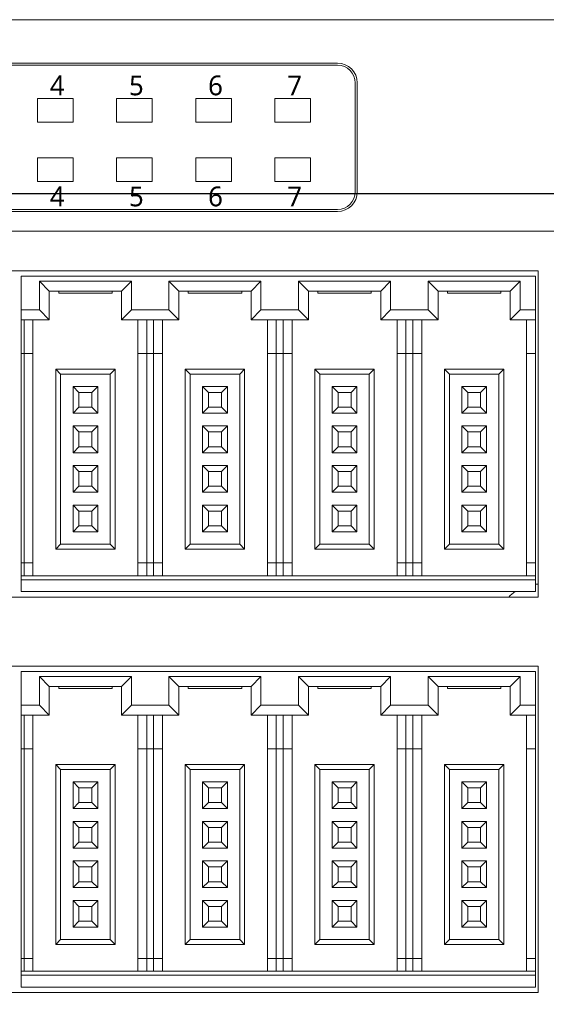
# Model space of a CAD drawing. Header units: millimetres. Extents: x 2293 to 4250, y -591 to 894.
# Tile 74 of 117: x 3965 to 3992, y 121 to 171. Entities that reach past the tile are written whole.
import ezdxf

# ---------------------------------------------------------------- set-up
doc = ezdxf.new("R2010")
doc.units = ezdxf.units.MM
doc.header["$PDSIZE"] = -1
doc.layers.add('1', color=7, linetype='Continuous', lineweight=13)
doc.dimstyles.new('ISO-25', dxfattribs={"dimtxt": 2.5, "dimasz": 2.5, "dimexe": 1.25, "dimexo": 0.625, "dimtad": 1, "dimtxsty": 'Standard', "dimcen": 2.5, "dimadec": 0, "dimazin": 0, "dimtfac": 1, "dimtmove": 0, "dimatfit": 3, "dimfxl": 1, "dimarcsym": 0})

# ---------------------------------------------------------------- blocks, each defined once
blk = doc.blocks.new('*D126')
at = {"color": 0, "lineweight": -2}
for p, q in [((4010.154, 161.753), (3882.554, 161.753)), ((3884.554, 157.673), (3884.554, 147.527)), ((3884.554, 130.833), (3884.554, 140.979)), ((3902.354, 126.753), (3882.554, 126.753))]:
    blk.add_line(p, q, dxfattribs=at)
at = {"color": 0}
for points in [[(3885.234, 157.673), (3883.874, 157.673), (3884.554, 161.753)], [(3883.874, 130.833), (3885.234, 130.833), (3884.554, 126.753)]]:
    blk.add_solid(points, dxfattribs=at)
at = {"layer": 'Defpoints', "color": 0}
for p in [(3884.554, 161.753), (4010.154, 161.753), (3902.354, 126.753)]:
    blk.add_point(p, dxfattribs=at)
at = {"color": 0, "insert": (3884.554, 144.253), "char_height": 3.5, "attachment_point": 5}
blk.add_mtext('(35)', dxfattribs=at)
blk = doc.blocks.new('*D128')
at = {"color": 0, "lineweight": -2}
for p, q in [((4010.154, 161.753), (4010.154, 82.702)), ((3902.354, 126.753), (3902.354, 82.702)), ((3906.434, 84.702), (4006.074, 84.702))]:
    blk.add_line(p, q, dxfattribs=at)
at = {"color": 0}
for points in [[(3906.434, 85.382), (3906.434, 84.022), (3902.354, 84.702)], [(4006.074, 84.022), (4006.074, 85.382), (4010.154, 84.702)]]:
    blk.add_solid(points, dxfattribs=at)
at = {"layer": 'Defpoints', "color": 0}
for p in [(4010.154, 161.753), (3902.354, 126.753), (4010.154, 84.702)]:
    blk.add_point(p, dxfattribs=at)
at = {"color": 0, "insert": (3956.254, 88.267), "char_height": 3.5, "attachment_point": 5}
blk.add_mtext('(107,8)', dxfattribs=at)

msp = doc.modelspace()

# ---------------------------------------------------------------- linework, layer by layer
at = {"layer": '1', "color": 92, "linetype": 'Continuous', "lineweight": 13}
for p, q in [((3907.054, 170.553), (4005.454, 170.553)), ((4005.454, 159.853), (3934.854, 159.853))]:
    msp.add_line(p, q, dxfattribs=at)
at = {"layer": '1', "color": 7, "linetype": 'Continuous', "lineweight": 18}
for p, q in [((3907.054, 170.553), (4005.454, 170.553)), ((3933.854, 168.353), (3981.114, 168.353)), ((3981.114, 168.253), (3933.854, 168.253)), ((3982.014, 161.853), (3982.014, 167.353)), ((3982.114, 167.353), (3982.114, 161.853)), ((3967.754, 166.573), (3965.954, 166.573)), ((3965.954, 166.573), (3965.954, 165.373)), ((3967.754, 166.573), (3965.954, 166.573)), ((3965.954, 166.573), (3965.954, 165.373)), ((3967.754, 165.373), (3967.754, 166.573)), ((3967.754, 165.373), (3967.754, 166.573)), ((3971.754, 166.573), (3969.954, 166.573)), ((3969.954, 166.573), (3969.954, 165.373)), ((3971.754, 166.573), (3969.954, 166.573)), ((3969.954, 166.573), (3969.954, 165.373)), ((3971.754, 165.373), (3971.754, 166.573)), ((3971.754, 165.373), (3971.754, 166.573)), ((3975.754, 166.573), (3973.954, 166.573)), ((3973.954, 166.573), (3973.954, 165.373)), ((3975.754, 166.573), (3973.954, 166.573)), ((3973.954, 166.573), (3973.954, 165.373)), ((3975.754, 165.373), (3975.754, 166.573)), ((3975.754, 165.373), (3975.754, 166.573)), ((3979.754, 166.573), (3977.954, 166.573)), ((3977.954, 166.573), (3977.954, 165.373)), ((3977.954, 166.573), (3977.954, 165.373)), ((3979.754, 166.573), (3977.954, 166.573)), ((3979.754, 165.373), (3979.754, 166.573)), ((3979.754, 165.373), (3979.754, 166.573)), ((3965.954, 165.373), (3967.754, 165.373)), ((3965.954, 165.373), (3967.754, 165.373)), ((3969.954, 165.373), (3971.754, 165.373)), ((3969.954, 165.373), (3971.754, 165.373)), ((3973.954, 165.373), (3975.754, 165.373)), ((3973.954, 165.373), (3975.754, 165.373)), ((3977.954, 165.373), (3979.754, 165.373)), ((3977.954, 165.373), (3979.754, 165.373)), ((3965.954, 163.573), (3965.954, 162.373)), ((3967.754, 163.573), (3965.954, 163.573)), ((3967.754, 163.573), (3965.954, 163.573)), ((3965.954, 163.573), (3965.954, 162.373)), ((3967.754, 162.373), (3967.754, 163.573)), ((3967.754, 162.373), (3967.754, 163.573)), ((3971.754, 163.573), (3969.954, 163.573)), ((3969.954, 163.573), (3969.954, 162.373)), ((3969.954, 163.573), (3969.954, 162.373)), ((3971.754, 163.573), (3969.954, 163.573)), ((3971.754, 162.373), (3971.754, 163.573)), ((3971.754, 162.373), (3971.754, 163.573)), ((3975.754, 163.573), (3973.954, 163.573)), ((3973.954, 163.573), (3973.954, 162.373)), ((3973.954, 163.573), (3973.954, 162.373)), ((3975.754, 163.573), (3973.954, 163.573)), ((3975.754, 162.373), (3975.754, 163.573)), ((3975.754, 162.373), (3975.754, 163.573)), ((3977.954, 163.573), (3977.954, 162.373)), ((3979.754, 163.573), (3977.954, 163.573)), ((3979.754, 163.573), (3977.954, 163.573)), ((3977.954, 163.573), (3977.954, 162.373)), ((3979.754, 162.373), (3979.754, 163.573)), ((3979.754, 162.373), (3979.754, 163.573)), ((3965.954, 162.373), (3967.754, 162.373)), ((3965.954, 162.373), (3967.754, 162.373)), ((3969.954, 162.373), (3971.754, 162.373)), ((3969.954, 162.373), (3971.754, 162.373)), ((3973.954, 162.373), (3975.754, 162.373)), ((3973.954, 162.373), (3975.754, 162.373)), ((3977.954, 162.373), (3979.754, 162.373)), ((3977.954, 162.373), (3979.754, 162.373)), ((3933.854, 160.953), (3981.114, 160.953)), ((3981.114, 160.853), (3934.854, 160.853)), ((4005.454, 159.853), (3934.854, 159.853)), ((3938.854, 157.853), (3991.254, 157.853)), ((3965.124, 157.578), (3991.124, 157.578)), ((3965.124, 155.878), (3965.124, 157.578)), ((3991.124, 157.578), (3991.124, 155.878)), ((3991.254, 157.853), (3991.254, 141.353)), ((3966.049, 157.328), (3966.049, 155.878)), ((3970.699, 157.328), (3966.049, 157.328)), ((3966.049, 157.328), (3966.549, 156.828)), ((3970.699, 157.328), (3970.199, 156.828)), ((3970.699, 155.878), (3970.699, 157.328)), ((3977.249, 157.328), (3972.599, 157.328)), ((3972.599, 157.328), (3973.099, 156.828)), ((3972.599, 157.328), (3972.599, 155.878)), ((3977.249, 157.328), (3976.749, 156.828)), ((3977.249, 155.878), (3977.249, 157.328)), ((3983.799, 157.328), (3979.149, 157.328)), ((3979.149, 157.328), (3979.649, 156.828)), ((3979.149, 157.328), (3979.149, 155.878)), ((3983.799, 157.328), (3983.299, 156.828)), ((3983.799, 155.878), (3983.799, 157.328)), ((3985.699, 157.328), (3985.699, 155.878)), ((3990.349, 157.328), (3985.699, 157.328)), ((3985.699, 157.328), (3986.199, 156.828)), ((3990.349, 157.328), (3989.849, 156.828)), ((3990.349, 155.878), (3990.349, 157.328)), ((3966.549, 156.828), (3966.549, 155.378)), ((3970.199, 156.828), (3966.549, 156.828)), ((3967.024, 156.728), (3967.024, 156.828)), ((3967.024, 156.728), (3969.724, 156.728)), ((3969.724, 156.728), (3969.724, 156.828)), ((3970.199, 155.378), (3970.199, 156.828)), ((3976.749, 156.828), (3973.099, 156.828)), ((3973.099, 156.828), (3973.099, 155.378)), ((3973.574, 156.728), (3973.574, 156.828)), ((3973.574, 156.728), (3976.274, 156.728)), ((3976.274, 156.728), (3976.274, 156.828)), ((3976.749, 155.378), (3976.749, 156.828)), ((3983.299, 156.828), (3979.649, 156.828)), ((3979.649, 156.828), (3979.649, 155.378)), ((3980.124, 156.728), (3980.124, 156.828)), ((3980.124, 156.728), (3982.824, 156.728)), ((3982.824, 156.728), (3982.824, 156.828)), ((3983.299, 155.378), (3983.299, 156.828)), ((3989.849, 156.828), (3986.199, 156.828)), ((3986.199, 156.828), (3986.199, 155.378)), ((3986.674, 156.728), (3986.674, 156.828)), ((3986.674, 156.728), (3989.374, 156.728)), ((3989.374, 156.728), (3989.374, 156.828)), ((3989.849, 155.378), (3989.849, 156.828)), ((3965.124, 155.878), (3965.124, 155.378)), ((3966.049, 155.878), (3965.124, 155.878)), ((3966.049, 155.878), (3966.549, 155.378)), ((3970.699, 155.878), (3970.199, 155.378)), ((3972.599, 155.878), (3970.699, 155.878)), ((3972.599, 155.878), (3973.099, 155.378)), ((3977.249, 155.878), (3976.749, 155.378)), ((3979.149, 155.878), (3977.249, 155.878)), ((3979.149, 155.878), (3979.649, 155.378)), ((3983.799, 155.878), (3983.299, 155.378)), ((3985.699, 155.878), (3983.799, 155.878)), ((3985.699, 155.878), (3986.199, 155.378)), ((3990.349, 155.878), (3989.849, 155.378)), ((3991.124, 155.878), (3990.349, 155.878)), ((3991.124, 155.378), (3991.124, 155.878)), ((3965.124, 155.378), (3965.124, 153.678)), ((3966.549, 155.378), (3965.124, 155.378)), ((3965.274, 155.378), (3965.274, 153.678)), ((3965.724, 155.378), (3965.724, 153.678)), ((3973.099, 155.378), (3970.199, 155.378)), ((3971.024, 153.678), (3971.024, 155.378)), ((3971.474, 153.678), (3971.474, 155.378)), ((3971.824, 155.378), (3971.824, 153.678)), ((3972.274, 155.378), (3972.274, 153.678)), ((3979.649, 155.378), (3976.749, 155.378)), ((3977.574, 153.678), (3977.574, 155.378)), ((3978.024, 153.678), (3978.024, 155.378)), ((3978.374, 155.378), (3978.374, 153.678)), ((3978.824, 155.378), (3978.824, 153.678)), ((3986.199, 155.378), (3983.299, 155.378)), ((3984.124, 153.678), (3984.124, 155.378)), ((3984.574, 153.678), (3984.574, 155.378)), ((3984.924, 155.378), (3984.924, 153.678)), ((3985.374, 155.378), (3985.374, 153.678)), ((3991.124, 155.378), (3989.849, 155.378)), ((3990.674, 153.678), (3990.674, 155.378)), ((3991.124, 153.678), (3991.124, 155.378)), ((3965.124, 153.678), (3965.124, 143.078)), ((3965.274, 153.678), (3965.124, 153.678)), ((3965.274, 153.678), (3965.274, 143.078)), ((3965.274, 153.678), (3965.724, 153.678)), ((3965.724, 153.678), (3965.724, 143.078)), ((3971.024, 143.078), (3971.024, 153.678)), ((3971.024, 153.678), (3971.474, 153.678)), ((3971.474, 143.078), (3971.474, 153.678)), ((3971.824, 153.678), (3971.474, 153.678)), ((3971.824, 153.678), (3971.824, 143.078)), ((3971.824, 153.678), (3972.274, 153.678)), ((3972.274, 153.678), (3972.274, 143.078)), ((3977.574, 143.078), (3977.574, 153.678)), ((3977.574, 153.678), (3978.024, 153.678)), ((3978.024, 143.078), (3978.024, 153.678)), ((3978.374, 153.678), (3978.024, 153.678)), ((3978.374, 153.678), (3978.374, 143.078)), ((3978.374, 153.678), (3978.824, 153.678)), ((3978.824, 153.678), (3978.824, 143.078)), ((3984.124, 143.078), (3984.124, 153.678)), ((3984.124, 153.678), (3984.574, 153.678)), ((3984.574, 143.078), (3984.574, 153.678)), ((3984.924, 153.678), (3984.574, 153.678)), ((3984.924, 153.678), (3984.924, 143.078)), ((3984.924, 153.678), (3985.374, 153.678)), ((3985.374, 153.678), (3985.374, 143.078)), ((3990.674, 143.078), (3990.674, 153.678)), ((3990.674, 153.678), (3991.124, 153.678)), ((3991.124, 143.078), (3991.124, 153.678)), ((3966.874, 152.878), (3966.874, 143.778)), ((3969.874, 152.878), (3966.874, 152.878)), ((3966.874, 152.878), (3967.124, 152.628)), ((3969.624, 152.628), (3967.124, 152.628)), ((3967.124, 152.628), (3967.124, 144.028)), ((3969.874, 152.878), (3969.624, 152.628)), ((3969.624, 144.028), (3969.624, 152.628)), ((3969.874, 143.778), (3969.874, 152.878)), ((3973.424, 152.878), (3973.424, 143.778)), ((3973.424, 152.878), (3973.674, 152.628)), ((3976.424, 152.878), (3973.424, 152.878)), ((3976.174, 152.628), (3973.674, 152.628)), ((3973.674, 152.628), (3973.674, 144.028)), ((3976.424, 152.878), (3976.174, 152.628)), ((3976.174, 144.028), (3976.174, 152.628)), ((3976.424, 143.778), (3976.424, 152.878)), ((3979.974, 152.878), (3979.974, 143.778)), ((3982.974, 152.878), (3979.974, 152.878)), ((3979.974, 152.878), (3980.224, 152.628)), ((3980.224, 152.628), (3980.224, 144.028)), ((3982.724, 152.628), (3980.224, 152.628)), ((3982.974, 152.878), (3982.724, 152.628)), ((3982.724, 144.028), (3982.724, 152.628)), ((3982.974, 143.778), (3982.974, 152.878)), ((3986.524, 152.878), (3986.524, 143.778)), ((3986.524, 152.878), (3986.774, 152.628)), ((3989.524, 152.878), (3986.524, 152.878)), ((3989.274, 152.628), (3986.774, 152.628)), ((3986.774, 152.628), (3986.774, 144.028)), ((3989.524, 152.878), (3989.274, 152.628)), ((3989.274, 144.028), (3989.274, 152.628)), ((3989.524, 143.778), (3989.524, 152.878)), ((3967.749, 152.003), (3968.049, 151.703)), ((3967.749, 152.003), (3967.749, 150.653)), ((3968.999, 152.003), (3967.749, 152.003)), ((3968.999, 152.003), (3968.699, 151.703)), ((3968.999, 150.653), (3968.999, 152.003)), ((3974.299, 152.003), (3974.599, 151.703)), ((3974.299, 152.003), (3974.299, 150.653)), ((3975.549, 152.003), (3974.299, 152.003)), ((3975.549, 152.003), (3975.249, 151.703)), ((3975.549, 150.653), (3975.549, 152.003)), ((3980.849, 152.003), (3981.149, 151.703)), ((3980.849, 152.003), (3980.849, 150.653)), ((3982.099, 152.003), (3980.849, 152.003)), ((3982.099, 152.003), (3981.799, 151.703)), ((3982.099, 150.653), (3982.099, 152.003)), ((3988.649, 152.003), (3987.399, 152.003)), ((3987.399, 152.003), (3987.699, 151.703)), ((3987.399, 152.003), (3987.399, 150.653)), ((3988.649, 152.003), (3988.349, 151.703)), ((3988.649, 150.653), (3988.649, 152.003)), ((3968.049, 151.703), (3968.049, 150.953)), ((3968.699, 151.703), (3968.049, 151.703)), ((3968.699, 150.953), (3968.699, 151.703)), ((3974.599, 151.703), (3974.599, 150.953)), ((3975.249, 151.703), (3974.599, 151.703)), ((3975.249, 150.953), (3975.249, 151.703)), ((3981.799, 151.703), (3981.149, 151.703)), ((3981.149, 151.703), (3981.149, 150.953)), ((3981.799, 150.953), (3981.799, 151.703)), ((3988.349, 151.703), (3987.699, 151.703)), ((3987.699, 151.703), (3987.699, 150.953)), ((3988.349, 150.953), (3988.349, 151.703)), ((3967.749, 150.653), (3968.049, 150.953)), ((3968.049, 150.953), (3968.699, 150.953)), ((3968.999, 150.653), (3968.699, 150.953)), ((3974.299, 150.653), (3974.599, 150.953)), ((3974.599, 150.953), (3975.249, 150.953)), ((3975.549, 150.653), (3975.249, 150.953)), ((3980.849, 150.653), (3981.149, 150.953)), ((3981.149, 150.953), (3981.799, 150.953)), ((3982.099, 150.653), (3981.799, 150.953)), ((3987.399, 150.653), (3987.699, 150.953)), ((3987.699, 150.953), (3988.349, 150.953)), ((3988.649, 150.653), (3988.349, 150.953)), ((3967.749, 150.653), (3968.999, 150.653)), ((3974.299, 150.653), (3975.549, 150.653)), ((3980.849, 150.653), (3982.099, 150.653)), ((3987.399, 150.653), (3988.649, 150.653)), ((3967.749, 150.003), (3968.049, 149.703)), ((3967.749, 150.003), (3967.749, 148.653)), ((3968.999, 150.003), (3967.749, 150.003)), ((3968.999, 150.003), (3968.699, 149.703)), ((3968.999, 148.653), (3968.999, 150.003)), ((3974.299, 150.003), (3974.299, 148.653)), ((3975.549, 150.003), (3974.299, 150.003)), ((3974.299, 150.003), (3974.599, 149.703)), ((3975.549, 150.003), (3975.249, 149.703)), ((3975.549, 148.653), (3975.549, 150.003)), ((3980.849, 150.003), (3981.149, 149.703)), ((3980.849, 150.003), (3980.849, 148.653)), ((3982.099, 150.003), (3980.849, 150.003)), ((3982.099, 150.003), (3981.799, 149.703)), ((3982.099, 148.653), (3982.099, 150.003)), ((3988.649, 150.003), (3987.399, 150.003)), ((3987.399, 150.003), (3987.699, 149.703)), ((3987.399, 150.003), (3987.399, 148.653)), ((3988.649, 150.003), (3988.349, 149.703)), ((3988.649, 148.653), (3988.649, 150.003)), ((3968.699, 149.703), (3968.049, 149.703)), ((3968.049, 149.703), (3968.049, 148.953)), ((3968.699, 148.953), (3968.699, 149.703)), ((3974.599, 149.703), (3974.599, 148.953)), ((3975.249, 149.703), (3974.599, 149.703)), ((3975.249, 148.953), (3975.249, 149.703)), ((3981.149, 149.703), (3981.149, 148.953)), ((3981.799, 149.703), (3981.149, 149.703)), ((3981.799, 148.953), (3981.799, 149.703)), ((3987.699, 149.703), (3987.699, 148.953)), ((3988.349, 149.703), (3987.699, 149.703)), ((3988.349, 148.953), (3988.349, 149.703)), ((3967.749, 148.653), (3968.049, 148.953)), ((3968.049, 148.953), (3968.699, 148.953)), ((3968.999, 148.653), (3968.699, 148.953)), ((3974.299, 148.653), (3974.599, 148.953)), ((3974.599, 148.953), (3975.249, 148.953)), ((3975.549, 148.653), (3975.249, 148.953)), ((3980.849, 148.653), (3981.149, 148.953)), ((3981.149, 148.953), (3981.799, 148.953)), ((3982.099, 148.653), (3981.799, 148.953)), ((3987.399, 148.653), (3987.699, 148.953)), ((3987.699, 148.953), (3988.349, 148.953)), ((3988.649, 148.653), (3988.349, 148.953)), ((3967.749, 148.653), (3968.999, 148.653)), ((3974.299, 148.653), (3975.549, 148.653)), ((3980.849, 148.653), (3982.099, 148.653)), ((3987.399, 148.653), (3988.649, 148.653)), ((3967.749, 148.003), (3968.049, 147.703)), ((3967.749, 148.003), (3967.749, 146.653)), ((3968.999, 148.003), (3967.749, 148.003)), ((3968.999, 148.003), (3968.699, 147.703)), ((3968.999, 146.653), (3968.999, 148.003)), ((3974.299, 148.003), (3974.599, 147.703)), ((3974.299, 148.003), (3974.299, 146.653)), ((3975.549, 148.003), (3974.299, 148.003)), ((3975.549, 148.003), (3975.249, 147.703)), ((3975.549, 146.653), (3975.549, 148.003)), ((3980.849, 148.003), (3981.149, 147.703)), ((3980.849, 148.003), (3980.849, 146.653)), ((3982.099, 148.003), (3980.849, 148.003)), ((3982.099, 148.003), (3981.799, 147.703)), ((3982.099, 146.653), (3982.099, 148.003)), ((3987.399, 148.003), (3987.699, 147.703)), ((3987.399, 148.003), (3987.399, 146.653)), ((3988.649, 148.003), (3987.399, 148.003)), ((3988.649, 148.003), (3988.349, 147.703)), ((3988.649, 146.653), (3988.649, 148.003)), ((3968.049, 147.703), (3968.049, 146.953)), ((3968.699, 147.703), (3968.049, 147.703)), ((3968.699, 146.953), (3968.699, 147.703)), ((3974.599, 147.703), (3974.599, 146.953)), ((3975.249, 147.703), (3974.599, 147.703)), ((3975.249, 146.953), (3975.249, 147.703)), ((3981.799, 147.703), (3981.149, 147.703)), ((3981.149, 147.703), (3981.149, 146.953)), ((3981.799, 146.953), (3981.799, 147.703)), ((3987.699, 147.703), (3987.699, 146.953)), ((3988.349, 147.703), (3987.699, 147.703)), ((3988.349, 146.953), (3988.349, 147.703)), ((3967.749, 146.653), (3968.049, 146.953)), ((3968.049, 146.953), (3968.699, 146.953)), ((3968.999, 146.653), (3968.699, 146.953)), ((3974.299, 146.653), (3974.599, 146.953)), ((3974.599, 146.953), (3975.249, 146.953)), ((3975.549, 146.653), (3975.249, 146.953)), ((3980.849, 146.653), (3981.149, 146.953)), ((3981.149, 146.953), (3981.799, 146.953)), ((3982.099, 146.653), (3981.799, 146.953)), ((3987.399, 146.653), (3987.699, 146.953)), ((3987.699, 146.953), (3988.349, 146.953)), ((3988.649, 146.653), (3988.349, 146.953)), ((3967.749, 146.653), (3968.999, 146.653)), ((3974.299, 146.653), (3975.549, 146.653)), ((3980.849, 146.653), (3982.099, 146.653)), ((3987.399, 146.653), (3988.649, 146.653)), ((3968.999, 146.003), (3967.749, 146.003)), ((3967.749, 146.003), (3968.049, 145.703)), ((3967.749, 146.003), (3967.749, 144.653)), ((3968.999, 146.003), (3968.699, 145.703)), ((3968.999, 144.653), (3968.999, 146.003)), ((3974.299, 146.003), (3974.299, 144.653)), ((3975.549, 146.003), (3974.299, 146.003)), ((3974.299, 146.003), (3974.599, 145.703)), ((3975.549, 146.003), (3975.249, 145.703)), ((3975.549, 144.653), (3975.549, 146.003)), ((3980.849, 146.003), (3980.849, 144.653)), ((3982.099, 146.003), (3980.849, 146.003)), ((3980.849, 146.003), (3981.149, 145.703)), ((3982.099, 146.003), (3981.799, 145.703)), ((3982.099, 144.653), (3982.099, 146.003)), ((3987.399, 146.003), (3987.699, 145.703)), ((3987.399, 146.003), (3987.399, 144.653)), ((3988.649, 146.003), (3987.399, 146.003)), ((3988.649, 146.003), (3988.349, 145.703)), ((3988.649, 144.653), (3988.649, 146.003)), ((3968.699, 145.703), (3968.049, 145.703)), ((3968.049, 145.703), (3968.049, 144.953)), ((3968.699, 144.953), (3968.699, 145.703)), ((3974.599, 145.703), (3974.599, 144.953)), ((3975.249, 145.703), (3974.599, 145.703)), ((3975.249, 144.953), (3975.249, 145.703)), ((3981.149, 145.703), (3981.149, 144.953)), ((3981.799, 145.703), (3981.149, 145.703)), ((3981.799, 144.953), (3981.799, 145.703)), ((3987.699, 145.703), (3987.699, 144.953)), ((3988.349, 145.703), (3987.699, 145.703)), ((3988.349, 144.953), (3988.349, 145.703)), ((3967.749, 144.653), (3968.049, 144.953)), ((3968.049, 144.953), (3968.699, 144.953)), ((3968.999, 144.653), (3968.699, 144.953)), ((3974.299, 144.653), (3974.599, 144.953)), ((3974.599, 144.953), (3975.249, 144.953)), ((3975.549, 144.653), (3975.249, 144.953)), ((3980.849, 144.653), (3981.149, 144.953)), ((3981.149, 144.953), (3981.799, 144.953)), ((3982.099, 144.653), (3981.799, 144.953)), ((3987.399, 144.653), (3987.699, 144.953)), ((3987.699, 144.953), (3988.349, 144.953)), ((3988.649, 144.653), (3988.349, 144.953)), ((3967.749, 144.653), (3968.999, 144.653)), ((3974.299, 144.653), (3975.549, 144.653)), ((3980.849, 144.653), (3982.099, 144.653)), ((3987.399, 144.653), (3988.649, 144.653)), ((3966.874, 143.778), (3967.124, 144.028)), ((3967.124, 144.028), (3969.624, 144.028)), ((3969.874, 143.778), (3969.624, 144.028)), ((3973.424, 143.778), (3973.674, 144.028)), ((3973.674, 144.028), (3976.174, 144.028)), ((3976.424, 143.778), (3976.174, 144.028)), ((3979.974, 143.778), (3980.224, 144.028)), ((3980.224, 144.028), (3982.724, 144.028)), ((3982.974, 143.778), (3982.724, 144.028)), ((3986.524, 143.778), (3986.774, 144.028)), ((3986.774, 144.028), (3989.274, 144.028)), ((3989.524, 143.778), (3989.274, 144.028)), ((3966.874, 143.778), (3969.874, 143.778)), ((3973.424, 143.778), (3976.424, 143.778)), ((3979.974, 143.778), (3982.974, 143.778)), ((3986.524, 143.778), (3989.524, 143.778)), ((3965.124, 143.078), (3965.124, 142.428)), ((3965.274, 143.078), (3965.124, 143.078)), ((3965.724, 143.078), (3965.274, 143.078)), ((3965.274, 143.078), (3965.274, 142.428)), ((3965.724, 143.078), (3965.724, 142.428)), ((3971.474, 143.078), (3971.024, 143.078)), ((3971.024, 142.428), (3971.024, 143.078)), ((3971.474, 142.428), (3971.474, 143.078)), ((3971.824, 143.078), (3971.474, 143.078)), ((3971.824, 143.078), (3971.824, 142.428)), ((3972.274, 143.078), (3971.824, 143.078)), ((3972.274, 143.078), (3972.274, 142.428)), ((3978.024, 143.078), (3977.574, 143.078)), ((3977.574, 142.428), (3977.574, 143.078)), ((3978.024, 142.428), (3978.024, 143.078)), ((3978.374, 143.078), (3978.024, 143.078)), ((3978.374, 143.078), (3978.374, 142.428)), ((3978.824, 143.078), (3978.374, 143.078)), ((3978.824, 143.078), (3978.824, 142.428)), ((3984.574, 143.078), (3984.124, 143.078)), ((3984.124, 142.428), (3984.124, 143.078)), ((3984.574, 142.428), (3984.574, 143.078)), ((3984.924, 143.078), (3984.574, 143.078)), ((3985.374, 143.078), (3984.924, 143.078)), ((3984.924, 143.078), (3984.924, 142.428)), ((3985.374, 143.078), (3985.374, 142.428)), ((3991.124, 143.078), (3990.674, 143.078)), ((3990.674, 142.428), (3990.674, 143.078)), ((3991.124, 142.428), (3991.124, 143.078)), ((3965.124, 142.428), (3991.124, 142.428)), ((3965.124, 142.428), (3965.124, 142.228)), ((3991.124, 142.228), (3991.124, 142.428)), ((3965.124, 142.228), (3991.124, 142.228)), ((3965.124, 141.628), (3965.124, 142.228)), ((3991.124, 142.228), (3991.124, 141.628)), ((3991.124, 141.628), (3965.124, 141.628)), ((3991.254, 141.353), (3938.854, 141.353)), ((3938.854, 137.853), (3991.254, 137.853)), ((3965.124, 137.578), (3991.124, 137.578)), ((3965.124, 135.878), (3965.124, 137.578)), ((3991.124, 137.578), (3991.124, 135.878)), ((3991.254, 137.853), (3991.254, 121.353)), ((3966.049, 137.328), (3966.549, 136.828)), ((3966.049, 137.328), (3966.049, 135.878)), ((3970.699, 137.328), (3966.049, 137.328)), ((3970.699, 137.328), (3970.199, 136.828)), ((3970.699, 135.878), (3970.699, 137.328)), ((3977.249, 137.328), (3972.599, 137.328)), ((3972.599, 137.328), (3973.099, 136.828)), ((3972.599, 137.328), (3972.599, 135.878)), ((3977.249, 137.328), (3976.749, 136.828)), ((3977.249, 135.878), (3977.249, 137.328)), ((3979.149, 137.328), (3979.149, 135.878)), ((3983.799, 137.328), (3979.149, 137.328)), ((3979.149, 137.328), (3979.649, 136.828)), ((3983.799, 137.328), (3983.299, 136.828)), ((3983.799, 135.878), (3983.799, 137.328)), ((3985.699, 137.328), (3986.199, 136.828)), ((3985.699, 137.328), (3985.699, 135.878)), ((3990.349, 137.328), (3985.699, 137.328)), ((3990.349, 137.328), (3989.849, 136.828)), ((3990.349, 135.878), (3990.349, 137.328)), ((3966.549, 136.828), (3966.549, 135.378)), ((3970.199, 136.828), (3966.549, 136.828)), ((3967.024, 136.728), (3967.024, 136.828)), ((3967.024, 136.728), (3969.724, 136.728)), ((3969.724, 136.728), (3969.724, 136.828)), ((3970.199, 135.378), (3970.199, 136.828)), ((3976.749, 136.828), (3973.099, 136.828)), ((3973.099, 136.828), (3973.099, 135.378)), ((3973.574, 136.728), (3973.574, 136.828)), ((3973.574, 136.728), (3976.274, 136.728)), ((3976.274, 136.728), (3976.274, 136.828)), ((3976.749, 135.378), (3976.749, 136.828)), ((3979.649, 136.828), (3979.649, 135.378)), ((3983.299, 136.828), (3979.649, 136.828)), ((3980.124, 136.728), (3980.124, 136.828)), ((3980.124, 136.728), (3982.824, 136.728)), ((3982.824, 136.728), (3982.824, 136.828)), ((3983.299, 135.378), (3983.299, 136.828)), ((3989.849, 136.828), (3986.199, 136.828)), ((3986.199, 136.828), (3986.199, 135.378)), ((3986.674, 136.728), (3986.674, 136.828)), ((3986.674, 136.728), (3989.374, 136.728)), ((3989.374, 136.728), (3989.374, 136.828)), ((3989.849, 135.378), (3989.849, 136.828)), ((3965.124, 135.878), (3965.124, 135.378)), ((3966.049, 135.878), (3965.124, 135.878)), ((3966.049, 135.878), (3966.549, 135.378)), ((3970.699, 135.878), (3970.199, 135.378)), ((3972.599, 135.878), (3970.699, 135.878)), ((3972.599, 135.878), (3973.099, 135.378)), ((3977.249, 135.878), (3976.749, 135.378)), ((3979.149, 135.878), (3977.249, 135.878)), ((3979.149, 135.878), (3979.649, 135.378)), ((3983.799, 135.878), (3983.299, 135.378)), ((3985.699, 135.878), (3983.799, 135.878)), ((3985.699, 135.878), (3986.199, 135.378)), ((3990.349, 135.878), (3989.849, 135.378)), ((3991.124, 135.878), (3990.349, 135.878)), ((3991.124, 135.378), (3991.124, 135.878)), ((3965.124, 135.378), (3965.124, 133.678)), ((3966.549, 135.378), (3965.124, 135.378)), ((3965.274, 135.378), (3965.274, 133.678)), ((3965.724, 135.378), (3965.724, 133.678)), ((3973.099, 135.378), (3970.199, 135.378)), ((3971.024, 133.678), (3971.024, 135.378)), ((3971.474, 133.678), (3971.474, 135.378)), ((3971.824, 135.378), (3971.824, 133.678)), ((3972.274, 135.378), (3972.274, 133.678)), ((3979.649, 135.378), (3976.749, 135.378)), ((3977.574, 133.678), (3977.574, 135.378)), ((3978.024, 133.678), (3978.024, 135.378)), ((3978.374, 135.378), (3978.374, 133.678)), ((3978.824, 135.378), (3978.824, 133.678)), ((3986.199, 135.378), (3983.299, 135.378)), ((3984.124, 133.678), (3984.124, 135.378)), ((3984.574, 133.678), (3984.574, 135.378)), ((3984.924, 135.378), (3984.924, 133.678)), ((3985.374, 135.378), (3985.374, 133.678)), ((3991.124, 135.378), (3989.849, 135.378)), ((3990.674, 133.678), (3990.674, 135.378)), ((3991.124, 133.678), (3991.124, 135.378)), ((3965.124, 133.678), (3965.124, 123.078)), ((3965.274, 133.678), (3965.124, 133.678)), ((3965.274, 133.678), (3965.274, 123.078)), ((3965.274, 133.678), (3965.724, 133.678)), ((3965.724, 133.678), (3965.724, 123.078)), ((3971.024, 123.078), (3971.024, 133.678)), ((3971.024, 133.678), (3971.474, 133.678)), ((3971.474, 123.078), (3971.474, 133.678)), ((3971.824, 133.678), (3971.474, 133.678)), ((3971.824, 133.678), (3971.824, 123.078)), ((3971.824, 133.678), (3972.274, 133.678)), ((3972.274, 133.678), (3972.274, 123.078)), ((3977.574, 123.078), (3977.574, 133.678)), ((3977.574, 133.678), (3978.024, 133.678)), ((3978.024, 123.078), (3978.024, 133.678)), ((3978.374, 133.678), (3978.024, 133.678)), ((3978.374, 133.678), (3978.374, 123.078)), ((3978.374, 133.678), (3978.824, 133.678)), ((3978.824, 133.678), (3978.824, 123.078)), ((3984.124, 123.078), (3984.124, 133.678)), ((3984.124, 133.678), (3984.574, 133.678)), ((3984.574, 123.078), (3984.574, 133.678)), ((3984.924, 133.678), (3984.574, 133.678)), ((3984.924, 133.678), (3984.924, 123.078)), ((3984.924, 133.678), (3985.374, 133.678)), ((3985.374, 133.678), (3985.374, 123.078)), ((3990.674, 123.078), (3990.674, 133.678)), ((3990.674, 133.678), (3991.124, 133.678)), ((3991.124, 123.078), (3991.124, 133.678)), ((3966.874, 132.878), (3966.874, 123.778)), ((3969.874, 132.878), (3966.874, 132.878)), ((3966.874, 132.878), (3967.124, 132.628)), ((3969.624, 132.628), (3967.124, 132.628)), ((3967.124, 132.628), (3967.124, 124.028)), ((3969.874, 132.878), (3969.624, 132.628)), ((3969.624, 124.028), (3969.624, 132.628)), ((3969.874, 123.778), (3969.874, 132.878)), ((3976.424, 132.878), (3973.424, 132.878)), ((3973.424, 132.878), (3973.424, 123.778)), ((3973.424, 132.878), (3973.674, 132.628)), ((3976.174, 132.628), (3973.674, 132.628)), ((3973.674, 132.628), (3973.674, 124.028)), ((3976.424, 132.878), (3976.174, 132.628)), ((3976.174, 124.028), (3976.174, 132.628)), ((3976.424, 123.778), (3976.424, 132.878)), ((3979.974, 132.878), (3979.974, 123.778)), ((3982.974, 132.878), (3979.974, 132.878)), ((3979.974, 132.878), (3980.224, 132.628)), ((3980.224, 132.628), (3980.224, 124.028)), ((3982.724, 132.628), (3980.224, 132.628)), ((3982.974, 132.878), (3982.724, 132.628)), ((3982.724, 124.028), (3982.724, 132.628)), ((3982.974, 123.778), (3982.974, 132.878)), ((3986.524, 132.878), (3986.524, 123.778)), ((3986.524, 132.878), (3986.774, 132.628)), ((3989.524, 132.878), (3986.524, 132.878)), ((3986.774, 132.628), (3986.774, 124.028)), ((3989.274, 132.628), (3986.774, 132.628)), ((3989.524, 132.878), (3989.274, 132.628)), ((3989.274, 124.028), (3989.274, 132.628)), ((3989.524, 123.778), (3989.524, 132.878)), ((3968.999, 132.003), (3967.749, 132.003)), ((3967.749, 132.003), (3968.049, 131.703)), ((3967.749, 132.003), (3967.749, 130.653)), ((3968.999, 132.003), (3968.699, 131.703)), ((3968.999, 130.653), (3968.999, 132.003)), ((3975.549, 132.003), (3974.299, 132.003)), ((3974.299, 132.003), (3974.599, 131.703)), ((3974.299, 132.003), (3974.299, 130.653)), ((3975.549, 132.003), (3975.249, 131.703)), ((3975.549, 130.653), (3975.549, 132.003)), ((3980.849, 132.003), (3981.149, 131.703)), ((3980.849, 132.003), (3980.849, 130.653)), ((3982.099, 132.003), (3980.849, 132.003)), ((3982.099, 132.003), (3981.799, 131.703)), ((3982.099, 130.653), (3982.099, 132.003)), ((3988.649, 132.003), (3987.399, 132.003)), ((3987.399, 132.003), (3987.699, 131.703)), ((3987.399, 132.003), (3987.399, 130.653)), ((3988.649, 132.003), (3988.349, 131.703)), ((3988.649, 130.653), (3988.649, 132.003)), ((3968.699, 131.703), (3968.049, 131.703)), ((3968.049, 131.703), (3968.049, 130.953)), ((3968.699, 130.953), (3968.699, 131.703)), ((3975.249, 131.703), (3974.599, 131.703)), ((3974.599, 131.703), (3974.599, 130.953)), ((3975.249, 130.953), (3975.249, 131.703)), ((3981.799, 131.703), (3981.149, 131.703)), ((3981.149, 131.703), (3981.149, 130.953)), ((3981.799, 130.953), (3981.799, 131.703)), ((3988.349, 131.703), (3987.699, 131.703)), ((3987.699, 131.703), (3987.699, 130.953)), ((3988.349, 130.953), (3988.349, 131.703)), ((3967.749, 130.653), (3968.049, 130.953)), ((3967.749, 130.653), (3968.999, 130.653)), ((3968.049, 130.953), (3968.699, 130.953)), ((3968.999, 130.653), (3968.699, 130.953)), ((3974.299, 130.653), (3974.599, 130.953)), ((3974.299, 130.653), (3975.549, 130.653)), ((3974.599, 130.953), (3975.249, 130.953)), ((3975.549, 130.653), (3975.249, 130.953)), ((3980.849, 130.653), (3981.149, 130.953)), ((3980.849, 130.653), (3982.099, 130.653)), ((3981.149, 130.953), (3981.799, 130.953)), ((3982.099, 130.653), (3981.799, 130.953)), ((3987.399, 130.653), (3987.699, 130.953)), ((3987.399, 130.653), (3988.649, 130.653)), ((3987.699, 130.953), (3988.349, 130.953)), ((3988.649, 130.653), (3988.349, 130.953)), ((3967.749, 130.003), (3968.049, 129.703)), ((3967.749, 130.003), (3967.749, 128.653)), ((3968.999, 130.003), (3967.749, 130.003)), ((3968.999, 130.003), (3968.699, 129.703)), ((3968.999, 128.653), (3968.999, 130.003)), ((3974.299, 130.003), (3974.599, 129.703)), ((3974.299, 130.003), (3974.299, 128.653)), ((3975.549, 130.003), (3974.299, 130.003)), ((3975.549, 130.003), (3975.249, 129.703)), ((3975.549, 128.653), (3975.549, 130.003)), ((3982.099, 130.003), (3980.849, 130.003)), ((3980.849, 130.003), (3981.149, 129.703)), ((3980.849, 130.003), (3980.849, 128.653)), ((3982.099, 130.003), (3981.799, 129.703)), ((3982.099, 128.653), (3982.099, 130.003)), ((3987.399, 130.003), (3987.399, 128.653)), ((3988.649, 130.003), (3987.399, 130.003)), ((3987.399, 130.003), (3987.699, 129.703)), ((3988.649, 130.003), (3988.349, 129.703)), ((3988.649, 128.653), (3988.649, 130.003)), ((3968.049, 129.703), (3968.049, 128.953)), ((3968.699, 129.703), (3968.049, 129.703)), ((3968.699, 128.953), (3968.699, 129.703)), ((3975.249, 129.703), (3974.599, 129.703)), ((3974.599, 129.703), (3974.599, 128.953)), ((3975.249, 128.953), (3975.249, 129.703)), ((3981.799, 129.703), (3981.149, 129.703)), ((3981.149, 129.703), (3981.149, 128.953)), ((3981.799, 128.953), (3981.799, 129.703)), ((3987.699, 129.703), (3987.699, 128.953)), ((3988.349, 129.703), (3987.699, 129.703)), ((3988.349, 128.953), (3988.349, 129.703)), ((3967.749, 128.653), (3968.049, 128.953)), ((3967.749, 128.653), (3968.999, 128.653)), ((3968.049, 128.953), (3968.699, 128.953)), ((3968.999, 128.653), (3968.699, 128.953)), ((3974.299, 128.653), (3974.599, 128.953)), ((3974.299, 128.653), (3975.549, 128.653)), ((3974.599, 128.953), (3975.249, 128.953)), ((3975.549, 128.653), (3975.249, 128.953)), ((3980.849, 128.653), (3981.149, 128.953)), ((3980.849, 128.653), (3982.099, 128.653)), ((3981.149, 128.953), (3981.799, 128.953)), ((3982.099, 128.653), (3981.799, 128.953)), ((3987.399, 128.653), (3987.699, 128.953)), ((3987.399, 128.653), (3988.649, 128.653)), ((3987.699, 128.953), (3988.349, 128.953)), ((3988.649, 128.653), (3988.349, 128.953)), ((3967.749, 128.003), (3968.049, 127.703)), ((3967.749, 128.003), (3967.749, 126.653)), ((3968.999, 128.003), (3967.749, 128.003)), ((3968.999, 128.003), (3968.699, 127.703)), ((3968.999, 126.653), (3968.999, 128.003)), ((3975.549, 128.003), (3974.299, 128.003)), ((3974.299, 128.003), (3974.599, 127.703)), ((3974.299, 128.003), (3974.299, 126.653)), ((3975.549, 128.003), (3975.249, 127.703)), ((3975.549, 126.653), (3975.549, 128.003)), ((3980.849, 128.003), (3981.149, 127.703)), ((3980.849, 128.003), (3980.849, 126.653)), ((3982.099, 128.003), (3980.849, 128.003)), ((3982.099, 128.003), (3981.799, 127.703)), ((3982.099, 126.653), (3982.099, 128.003)), ((3987.399, 128.003), (3987.699, 127.703)), ((3987.399, 128.003), (3987.399, 126.653)), ((3988.649, 128.003), (3987.399, 128.003)), ((3988.649, 128.003), (3988.349, 127.703)), ((3988.649, 126.653), (3988.649, 128.003)), ((3968.699, 127.703), (3968.049, 127.703)), ((3968.049, 127.703), (3968.049, 126.953)), ((3968.699, 126.953), (3968.699, 127.703)), ((3975.249, 127.703), (3974.599, 127.703)), ((3974.599, 127.703), (3974.599, 126.953)), ((3975.249, 126.953), (3975.249, 127.703)), ((3981.149, 127.703), (3981.149, 126.953)), ((3981.799, 127.703), (3981.149, 127.703)), ((3981.799, 126.953), (3981.799, 127.703)), ((3987.699, 127.703), (3987.699, 126.953)), ((3988.349, 127.703), (3987.699, 127.703)), ((3988.349, 126.953), (3988.349, 127.703)), ((3967.749, 126.653), (3968.049, 126.953)), ((3967.749, 126.653), (3968.999, 126.653)), ((3968.049, 126.953), (3968.699, 126.953)), ((3968.999, 126.653), (3968.699, 126.953)), ((3974.299, 126.653), (3974.599, 126.953)), ((3974.299, 126.653), (3975.549, 126.653)), ((3974.599, 126.953), (3975.249, 126.953)), ((3975.549, 126.653), (3975.249, 126.953)), ((3980.849, 126.653), (3981.149, 126.953)), ((3980.849, 126.653), (3982.099, 126.653)), ((3981.149, 126.953), (3981.799, 126.953)), ((3982.099, 126.653), (3981.799, 126.953)), ((3987.399, 126.653), (3987.699, 126.953)), ((3987.399, 126.653), (3988.649, 126.653)), ((3987.699, 126.953), (3988.349, 126.953)), ((3988.649, 126.653), (3988.349, 126.953)), ((3967.749, 126.003), (3967.749, 124.653)), ((3968.999, 126.003), (3967.749, 126.003)), ((3967.749, 126.003), (3968.049, 125.703)), ((3968.999, 126.003), (3968.699, 125.703)), ((3968.999, 124.653), (3968.999, 126.003)), ((3974.299, 126.003), (3974.599, 125.703)), ((3974.299, 126.003), (3974.299, 124.653)), ((3975.549, 126.003), (3974.299, 126.003)), ((3975.549, 126.003), (3975.249, 125.703)), ((3975.549, 124.653), (3975.549, 126.003)), ((3980.849, 126.003), (3981.149, 125.703)), ((3980.849, 126.003), (3980.849, 124.653)), ((3982.099, 126.003), (3980.849, 126.003)), ((3982.099, 126.003), (3981.799, 125.703)), ((3982.099, 124.653), (3982.099, 126.003)), ((3988.649, 126.003), (3987.399, 126.003)), ((3987.399, 126.003), (3987.699, 125.703)), ((3987.399, 126.003), (3987.399, 124.653)), ((3988.649, 126.003), (3988.349, 125.703)), ((3988.649, 124.653), (3988.649, 126.003)), ((3968.049, 125.703), (3968.049, 124.953)), ((3968.699, 125.703), (3968.049, 125.703)), ((3968.699, 124.953), (3968.699, 125.703)), ((3974.599, 125.703), (3974.599, 124.953)), ((3975.249, 125.703), (3974.599, 125.703)), ((3975.249, 124.953), (3975.249, 125.703)), ((3981.149, 125.703), (3981.149, 124.953)), ((3981.799, 125.703), (3981.149, 125.703)), ((3981.799, 124.953), (3981.799, 125.703)), ((3988.349, 125.703), (3987.699, 125.703)), ((3987.699, 125.703), (3987.699, 124.953)), ((3988.349, 124.953), (3988.349, 125.703)), ((3967.749, 124.653), (3968.049, 124.953)), ((3967.749, 124.653), (3968.999, 124.653)), ((3968.049, 124.953), (3968.699, 124.953)), ((3968.999, 124.653), (3968.699, 124.953)), ((3974.299, 124.653), (3974.599, 124.953)), ((3974.299, 124.653), (3975.549, 124.653)), ((3974.599, 124.953), (3975.249, 124.953)), ((3975.549, 124.653), (3975.249, 124.953)), ((3980.849, 124.653), (3981.149, 124.953)), ((3980.849, 124.653), (3982.099, 124.653)), ((3981.149, 124.953), (3981.799, 124.953)), ((3982.099, 124.653), (3981.799, 124.953)), ((3987.399, 124.653), (3987.699, 124.953)), ((3987.399, 124.653), (3988.649, 124.653)), ((3987.699, 124.953), (3988.349, 124.953)), ((3988.649, 124.653), (3988.349, 124.953)), ((3966.874, 123.778), (3967.124, 124.028)), ((3967.124, 124.028), (3969.624, 124.028)), ((3969.874, 123.778), (3969.624, 124.028)), ((3973.424, 123.778), (3973.674, 124.028)), ((3973.674, 124.028), (3976.174, 124.028)), ((3976.424, 123.778), (3976.174, 124.028)), ((3979.974, 123.778), (3980.224, 124.028)), ((3980.224, 124.028), (3982.724, 124.028)), ((3982.974, 123.778), (3982.724, 124.028)), ((3986.524, 123.778), (3986.774, 124.028)), ((3986.774, 124.028), (3989.274, 124.028)), ((3989.524, 123.778), (3989.274, 124.028)), ((3966.874, 123.778), (3969.874, 123.778)), ((3973.424, 123.778), (3976.424, 123.778)), ((3979.974, 123.778), (3982.974, 123.778)), ((3986.524, 123.778), (3989.524, 123.778)), ((3965.124, 123.078), (3965.124, 122.428)), ((3965.274, 123.078), (3965.124, 123.078)), ((3965.724, 123.078), (3965.274, 123.078)), ((3965.274, 123.078), (3965.274, 122.428)), ((3965.724, 123.078), (3965.724, 122.428)), ((3971.474, 123.078), (3971.024, 123.078)), ((3971.024, 122.428), (3971.024, 123.078)), ((3971.824, 123.078), (3971.474, 123.078)), ((3971.474, 122.428), (3971.474, 123.078)), ((3971.824, 123.078), (3971.824, 122.428)), ((3972.274, 123.078), (3971.824, 123.078)), ((3972.274, 123.078), (3972.274, 122.428)), ((3978.024, 123.078), (3977.574, 123.078)), ((3977.574, 122.428), (3977.574, 123.078)), ((3978.374, 123.078), (3978.024, 123.078)), ((3978.024, 122.428), (3978.024, 123.078)), ((3978.374, 123.078), (3978.374, 122.428)), ((3978.824, 123.078), (3978.374, 123.078)), ((3978.824, 123.078), (3978.824, 122.428)), ((3984.574, 123.078), (3984.124, 123.078)), ((3984.124, 122.428), (3984.124, 123.078)), ((3984.924, 123.078), (3984.574, 123.078)), ((3984.574, 122.428), (3984.574, 123.078)), ((3985.374, 123.078), (3984.924, 123.078)), ((3984.924, 123.078), (3984.924, 122.428)), ((3985.374, 123.078), (3985.374, 122.428)), ((3991.124, 123.078), (3990.674, 123.078)), ((3990.674, 122.428), (3990.674, 123.078)), ((3991.124, 122.428), (3991.124, 123.078)), ((3965.124, 122.428), (3991.124, 122.428)), ((3965.124, 122.428), (3965.124, 122.228)), ((3965.124, 121.628), (3965.124, 122.228)), ((3965.124, 122.228), (3991.124, 122.228)), ((3991.124, 122.228), (3991.124, 122.428)), ((3991.124, 122.228), (3991.124, 121.628)), ((3991.124, 121.628), (3965.124, 121.628)), ((3991.254, 121.353), (3938.854, 121.353))]:
    msp.add_line(p, q, dxfattribs=at)
for centre, radius, start, end in [((3981.114, 167.353), 1, 0, 90), ((3981.114, 167.353), 0.9, 0, 90), ((3981.114, 161.853), 0.9, 270, 0), ((3981.114, 161.853), 1, 270, 0), ((3991.254, 140.003), 2, 90, 93.7266), ((3991.254, 140.003), 2, 125.6569, 137.5453)]:
    msp.add_arc(centre, radius, start, end, dxfattribs=at)

# ---------------------------------------------------------------- texts
at = {"char_height": 1, "width": 4.70852, "attachment_point": 1}
for s, insert in [('{\\f@Microsoft YaHei|b0|i0|c134|p34;4}', (3966.577, 167.729)), ('{\\f@Microsoft YaHei|b0|i0|c134|p34;5}', (3970.577, 167.729)), ('{\\f@Microsoft YaHei|b0|i0|c134|p34;6}', (3974.577, 167.729)), ('{\\f@Microsoft YaHei|b0|i0|c134|p34;7}', (3978.577, 167.729)), ('{\\f@Microsoft YaHei|b0|i0|c134|p34;4}', (3966.577, 162.114)), ('{\\f@Microsoft YaHei|b0|i0|c134|p34;5}', (3970.577, 162.114)), ('{\\f@Microsoft YaHei|b0|i0|c134|p34;6}', (3974.577, 162.114)), ('{\\f@Microsoft YaHei|b0|i0|c134|p34;7}', (3978.577, 162.114))]:
    msp.add_mtext(s, dxfattribs=dict(at, insert=insert))

# ---------------------------------------------------------------- dimensions: what is measured, and where the dimension line sits
at = {"color": 1}
dim = msp.add_linear_dim(base=(3884.554, 161.753), p1=(3902.354, 126.753), p2=(4010.154, 161.753), angle=90, text='(<>)', dimstyle='ISO-25', override={"dimtxt": 3.5, "dimasz": 4.08, "dimexe": 2, "dimexo": 0, "dimgap": 1.524, "dimtih": 1, "dimtoh": 1, "dimdec": 0, "dimzin": 0, "dimtxsty": 'Standard', "dimadec": 2, "dimtzin": 0}, dxfattribs=at)
dim.commit()
dim.dimension.update_dxf_attribs({"geometry": '*D126', "text_midpoint": (3884.554, 144.253)})
dim = msp.add_linear_dim(base=(4010.154, 84.702), p1=(3902.354, 126.753), p2=(4010.154, 161.753), text='(<>)', dimstyle='ISO-25', override={"dimtxt": 3.5, "dimasz": 4.08, "dimexe": 2, "dimexo": 0, "dimgap": 1.524, "dimtih": 1, "dimtoh": 1, "dimdec": 1, "dimzin": 0, "dimtxsty": 'Standard', "dimadec": 2, "dimtzin": 0}, dxfattribs=at)
dim.commit()
dim.dimension.update_dxf_attribs({"geometry": '*D128', "text_midpoint": (3956.254, 88.267)})

doc.saveas('drawing.dxf')
